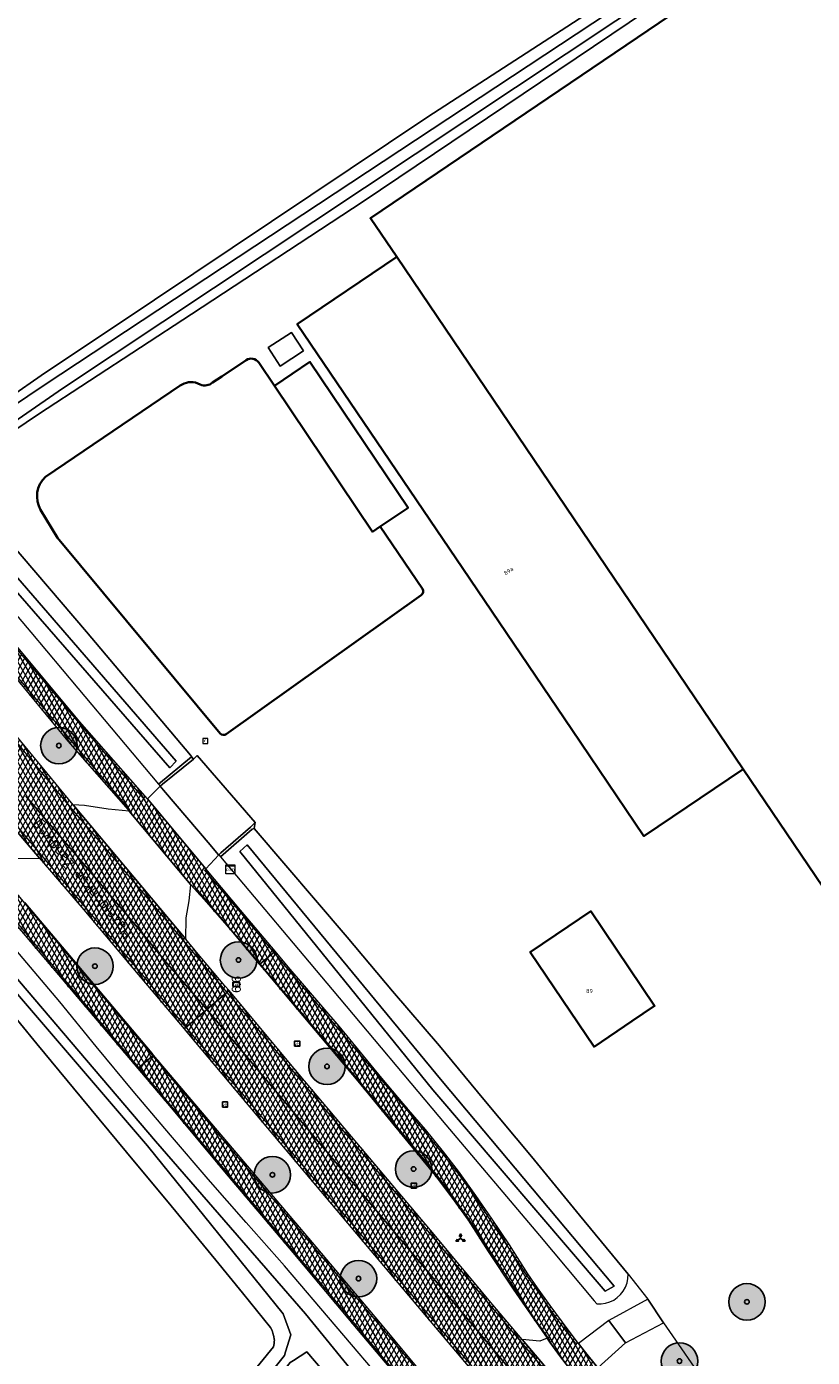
# Model space of a CAD drawing. Header units: metres. Extents: x 101608 to 104514, y 400798 to 405846.
# Tile 99 of 112: x 101781 to 101867, y 405559 to 405705. Entities that reach past the tile are written whole.
import ezdxf
from ezdxf.enums import TextEntityAlignment as Align

# ---------------------------------------------------------------- set-up
doc = ezdxf.new("R2010")
doc.units = ezdxf.units.M
for name, color, linetype, lineweight in [('B-WE-GR-BOOM-A', 63, 'Continuous', 25), ('B-WE-GR-BOOM-S', 90, 'Continuous', 25), ('B-WE-GR-BOUWLAND-GV', 80, 'Continuous', 13), ('B-WE-IE-MEUBILAIR_WEGMEUBILAIR-S', 7, 'Continuous', 25), ('B-WE-IE-MEUBILAIR_WEGMEUBILAIR_PAAL-S', 7, 'Continuous', 25), ('B-WE-IE-MEUBILAIR_WEGMEUBILAIR_VERKEERSBORD-S', 7, 'Continuous', 25), ('B-WE-KL-DATA-S', 90, 'Continuous', 25), ('B-WE-OG-BEBOUWING-GV', 7, 'Continuous', 35), ('B-WE-OG-BEBOUWING-T18', 7, 'Continuous', 18), ('B-WE-OG-BEBOUWING_BASSIN-GV', 7, 'Continuous', 35), ('B-WE-OG-BEBOUWING_LAGE TRAFO-GV', 7, 'Continuous', 18), ('B-WE-OG-TERREIN_ERF-GV', 7, 'Continuous', 18), ('B-WE-OG-TOPOGRAFIE-T18', 7, 'Continuous', 18), ('B-WE-OG-WATER-GV', 130, 'Continuous', 18), ('B-WE-OG-WATER_SLOOT-GV', 120, 'Continuous', 18), ('B-WE-RI-GWA_RIOOLPUT-S', 30, 'Continuous', 25), ('B-WE-VH-GESLOTENVERHARDING_ASFALT-A-500', 12, 'Continuous', 18), ('B-WE-VH-KANTVERHARDING-G', 60, 'Continuous', 18), ('B-WE-VH-ONVERHARD-GV', 252, 'Continuous', 18), ('B-WE-VH-VERHARDING_ASFALT-GV', 252, 'Continuous', 18), ('B-WE-VH-VERHARDING_BETONSTRAATSTEEN-GV', 252, 'Continuous', 18), ('B-WE-VW-MARKERING_PICTOGRAM-G', 7, 'Continuous', 18)]:
    doc.layers.add(name, color=color, linetype=linetype, lineweight=lineweight)
doc.layers.add('Label_Puntobject', color=255, linetype='Continuous')
doc.styles.add('NLCS-ISO', font='NLCS-ISO.ttf')
doc.styles.add('NLCS-ISO-ANNOTATIVE-T25', font='NLCS-ISO.ttf', dxfattribs={"height": 2.5})
doc.styles.add('NLCS-ISO-M250-T18', font='NLCS-ISO.ttf', dxfattribs={"height": 0.45})
pattern_1 = [(60, (0, 0), (-0.4330127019, 0.25), []), (120, (0, 0), (-0.4330127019, -0.25), [])]

# ---------------------------------------------------------------- blocks, each defined once
blk = doc.blocks.new('SIE-WEG_VERKEERSBORD_WEGWIJZER-SO')
at = {"linetype": 'ByBlock', "lineweight": -2}
h = blk.add_hatch(color=0, dxfattribs=at)
h.dxf.hatch_style = 1
h.paths.add_polyline_path([(0.5, 1), (0, 2), (-0.5, 1)])
h = blk.add_hatch(color=0, dxfattribs=at)
h.dxf.hatch_style = 1
h.paths.add_polyline_path([(-1.38, -0.22), (-2, -1.15), (-0.88, -1.09)])
h = blk.add_hatch(color=0, dxfattribs=at)
h.dxf.hatch_style = 1
h.paths.add_polyline_path([(1.38, -0.22), (2, -1.15), (0.88, -1.09)])
at = {"color": 0, "linetype": 'ByBlock', "lineweight": -2}
for points in [[(-1.13, -0.65), (0, 0)], [(0, 1), (0, 0)], [(1.13, -0.65), (0, 0)]]:
    blk.add_lwpolyline(points, dxfattribs=at)
for points in [[(0.5, 1), (0, 2), (-0.5, 1)], [(-1.38, -0.22), (-2, -1.15), (-0.88, -1.09)], [(1.38, -0.22), (2, -1.15), (0.88, -1.09)]]:
    blk.add_lwpolyline(points, close=True, dxfattribs=at)
blk = doc.blocks.new('SIE-WEG_VERKEERSBORD-SO')
at = {"color": 0, "linetype": 'ByBlock', "lineweight": -2}
blk.add_lwpolyline([(-1.125, -1.125), (1.125, -1.125), (1.125, 1.125), (-1.125, 1.125)], close=True, dxfattribs=at)
at = {"color": 0, "linetype": 'ByBlock', "lineweight": -2, "style": 'NLCS-ISO'}
blk.add_text('vb', height=1.5, dxfattribs=at).set_placement((0, 0), align=Align.MIDDLE_CENTER)
blk = doc.blocks.new('SKL-DATA_TELECOMKAST-SO')
at = {"color": 0, "linetype": 'ByBlock', "lineweight": 18}
for points in [[(-2, 2), (2, 2), (2, 1.68), (-2, 1.68)], [(-2, 1.52), (2, 1.52), (2, -2), (-2, -2)]]:
    blk.add_lwpolyline(points, close=True, dxfattribs=at)
at = {"color": 0, "linetype": 'ByBlock', "lineweight": 18, "style": 'NLCS-ISO'}
blk.add_text('com', height=1.5, dxfattribs=at).set_placement((0, 0), align=Align.MIDDLE_CENTER)
blk = doc.blocks.new('SIE-WEG_PAAL_HECTOMETERPAAL-SO')
at = {"color": 0, "linetype": 'ByBlock', "lineweight": -2}
blk.add_lwpolyline([(-1.44375, -0.94375), (1.44375, -0.94375), (1.44375, 0.94375), (-1.44375, 0.94375)], close=True, dxfattribs=at)
at = {"color": 0, "linetype": 'ByBlock', "lineweight": -2, "style": 'NLCS-ISO'}
blk.add_text('hm', height=1.5, dxfattribs=at).set_placement((0, 0), align=Align.MIDDLE_CENTER)
at = {"style": 'NLCS-ISO'}
blk.add_attdef('WAARDE', (2.13125, -1.69375), '', height=1.5, dxfattribs=at)
blk = doc.blocks.new('SRI-PUT_INSPECTIEPUT_RIOOLPUT-SO')
at = {"color": 0, "linetype": 'ByBlock', "lineweight": 18}
blk.add_lwpolyline([(-1.12, -1.12), (1.12, -1.12), (1.12, 1.12), (-1.12, 1.12)], close=True, dxfattribs=at)
at = {"color": 0, "linetype": 'ByBlock', "lineweight": 18, "style": 'NLCS-ISO'}
blk.add_text('r', height=1.5, dxfattribs=at).set_placement((0, 0.28), align=Align.MIDDLE_CENTER)
blk = doc.blocks.new('SGR-BOOM_01-SO')
at = {"layer": 'B-WE-GR-BOOM-A'}
h = blk.add_hatch(color=256, dxfattribs=at)
h.dxf.hatch_style = 1
edge = h.paths.add_edge_path()
edge.add_arc((0, 0), 2, 0, 360)
at = {"color": 0, "linetype": 'ByBlock', "lineweight": -2}
for radius in [2, 0.25]:
    blk.add_circle((0, 0), radius, dxfattribs=at)

msp = doc.modelspace()

# ---------------------------------------------------------------- hatches: boundary and pattern name
at = {"layer": 'B-WE-VH-GESLOTENVERHARDING_ASFALT-A-500'}
h = msp.add_hatch(dxfattribs=at)
h.set_pattern_fill('AVH-ASFALT-SOD', color=256, scale=0.5, pattern_type=2)
h.set_pattern_definition(pattern_1)
h.paths.add_polyline_path([(101751.097, 405675.567), (101750.934, 405675.989), (101750.704, 405676.316), (101750.398, 405677.025), (101748.242, 405684.84), (101747.01, 405689.447), (101746.805, 405689.391), (101743.806, 405688.567), (101743.371, 405688.447), (101743.45, 405688.109), (101744.905, 405682.154), (101746.385, 405676.824), (101747.694, 405672.982), (101748.93, 405669.555), (101750.238, 405666.301), (101751.725, 405662.899), (101753.362, 405659.399), (101754.928, 405656.468), (101757.045, 405652.483), (101757.097, 405652.095), (101757.005, 405651.756), (101756.804, 405651.482), (101756.577, 405651.293), (101756.632, 405651.214), (101761.53, 405644.206), (101764.507, 405640.147), (101767.553, 405636.184), (101771.186, 405631.696), (101776.791, 405624.952), (101780.831, 405620.227), (101786.149, 405613.988), (101792.839, 405606.092), (101796.163, 405602.109), (101800.67, 405596.834), (101802.861, 405598.707), (101803.111, 405598.92), (101802.669, 405599.448), (101799.56, 405603.129), (101798.393, 405604.578), (101786.034, 405619.284), (101777.302, 405629.817), (101773.482, 405634.761), (101770.368, 405639.238), (101767.767, 405643.218), (101765.071, 405647.255), (101761.873, 405651.991), (101760.679, 405653.634), (101757.296, 405660.059), (101754.877, 405666.088), (101752.348, 405672.303)])
h = msp.add_hatch(dxfattribs=at)
h.set_pattern_fill('AVH-ASFALT-SOD', color=256, scale=0.5, pattern_type=2)
h.set_pattern_definition(pattern_1)
h.paths.add_polyline_path([(101756.577, 405651.293), (101756.453, 405651.19), (101756.134, 405651.082), (101755.663, 405651.191), (101755.324, 405651.358), (101752.965, 405655.304), (101751.289, 405658.282), (101749.098, 405662.484), (101747.412, 405665.924), (101745.92, 405669.196), (101744.63, 405672.313), (101743.355, 405675.665), (101742.347, 405678.364), (101741.203, 405681.907), (101740.215, 405685.124), (101739.597, 405687.435), (101739.34, 405687.364), (101735.546, 405686.326), (101735.256, 405686.246), (101736.021, 405683.822), (101737.897, 405678.182), (101739.865, 405673.102), (101741.761, 405668.69), (101743.707, 405664.732), (101745.208, 405661.756), (101746.585, 405659.291), (101747.913, 405656.956), (101750.291, 405652.814), (101752.974, 405648.456), (101755.295, 405645.186), (101758.035, 405641.695), (101760.64, 405638.45), (101763.626, 405635.148), (101768.806, 405629.406), (101773.966, 405623.286), (101782.309, 405613.435), (101787.178, 405607.791), (101792.574, 405601.363), (101798.193, 405594.717), (101798.392, 405594.888), (101800.67, 405596.834), (101796.163, 405602.109), (101792.839, 405606.092), (101786.149, 405613.988), (101780.831, 405620.227), (101776.791, 405624.952), (101771.186, 405631.696), (101767.553, 405636.184), (101764.507, 405640.147), (101761.53, 405644.206), (101756.632, 405651.214)])
h = msp.add_hatch(dxfattribs=at)
h.set_pattern_fill('AVH-ASFALT-SOD', color=256, scale=0.5, pattern_type=2)
h.set_pattern_definition(pattern_1)
h.paths.add_polyline_path([(101759.663, 405665.02), (101758.562, 405667.606), (101757.376, 405671.138), (101756.299, 405674.802), (101755.779, 405677.42), (101755.286, 405681.532), (101752.748, 405681.227), (101753.047, 405677.997), (101753.672, 405675.03), (101754.579, 405671.336), (101755.635, 405668.139), (101756.99, 405664.572), (101758.255, 405662.15), (101758.437, 405661.857), (101761.292, 405656.737), (101763.08, 405654.045), (101764.986, 405651.335), (101768.525, 405646.612), (101770.043, 405644.763), (101773.192, 405640.866), (101778.812, 405634.307), (101785.452, 405626.274), (101792.066, 405618.735), (101792.176, 405618.602), (101798.925, 405610.511), (101800.398, 405608.903), (101803.11, 405605.75), (101806.455, 405601.778), (101808.171, 405603.244), (101804.385, 405607.726), (101800.585, 405612.259), (101794.159, 405619.963), (101786.696, 405628.43), (101779.45, 405637.167), (101771.891, 405646.173), (101769.019, 405649.908), (101764.329, 405656.865), (101762.169, 405660.172), (101760.162, 405663.848)])
h = msp.add_hatch(dxfattribs=at)
h.set_pattern_fill('AVH-ASFALT-SOD', color=256, scale=0.5, pattern_type=2)
h.set_pattern_definition(pattern_1)
h.paths.add_polyline_path([(101740.139, 405658.375), (101739.154, 405659.827), (101737.098, 405662.951), (101734.805, 405666.374), (101732.389, 405669.794), (101731.76, 405670.574), (101731.599, 405670.455), (101730.177, 405669.398), (101729.934, 405669.232), (101733.102, 405664.567), (101737.93, 405657.395), (101743.255, 405650.046), (101745.727, 405646.806), (101749.624, 405641.914), (101759.579, 405630.168), (101771.226, 405616.281), (101774.639, 405612.121), (101793.11, 405590.373), (101794.845, 405591.856), (101794.681, 405592.05), (101786.051, 405602.276), (101780.841, 405608.465), (101776.772, 405613.413), (101772.855, 405618.078), (101769.111, 405622.413), (101765.052, 405627.35), (101760.71, 405632.463), (101757.415, 405636.356), (101752.3, 405642.38), (101750.324, 405644.847), (101748.069, 405647.712), (101746.565, 405649.607), (101744.975, 405651.688), (101743.584, 405653.583), (101742.155, 405655.529), (101741.008, 405657.094)])
h = msp.add_hatch(dxfattribs=at)
h.set_pattern_fill('AVH-ASFALT-SOD', color=256, scale=0.5, pattern_type=2)
h.set_pattern_definition(pattern_1)
h.paths.add_polyline_path([(101808.171, 405603.244), (101806.455, 405601.778), (101806.95, 405601.191), (101811.977, 405595.252), (101817.251, 405588.971), (101820.549, 405584.941), (101825.711, 405578.649), (101827.529, 405576.266), (101829.329, 405573.734), (101831.53, 405570.318), (101834.292, 405566.183), (101836.83, 405562.472), (101838.006, 405560.801), (101838.313, 405560.363), (101839.448, 405558.751), (101841.829, 405555.672), (101844.977, 405551.819), (101849.957, 405545.871), (101851.452, 405544.095), (101857.082, 405537.319), (101860.807, 405532.831), (101868.285, 405523.819), (101868.616, 405523.416), (101870.403, 405524.876), (101864.726, 405531.667), (101856.921, 405541.117), (101851.638, 405547.607), (101851.602, 405548.04), (101849.733, 405550.209), (101845.9, 405554.657), (101843.553, 405557.566), (101842.052, 405559.428), (101841.442, 405560.231), (101840.314, 405561.715), (101838.317, 405564.383), (101836.961, 405566.322), (101835.898, 405567.871), (101833.871, 405571.051), (101831.973, 405573.853), (101830.197, 405576.449), (101828.27, 405579.106), (101826.622, 405581.246), (101824.657, 405583.684), (101822.814, 405585.855), (101819.871, 405589.312), (101815.174, 405595.036), (101809.612, 405601.539)])
h = msp.add_hatch(dxfattribs=at)
h.set_pattern_fill('AVH-ASFALT-SOD', color=256, scale=0.5, pattern_type=2)
h.set_pattern_definition(pattern_1)
h.paths.add_polyline_path([(101835.271, 405560.659), (101832.049, 405564.467), (101825.2, 405572.658), (101819.512, 405579.401), (101810.418, 405590.202), (101803.111, 405598.92), (101802.861, 405598.707), (101800.67, 405596.834), (101802.307, 405594.92), (101809.964, 405585.853), (101817.921, 405576.383), (101825.526, 405567.365), (101832.702, 405558.838), (101840.801, 405549.196), (101848.346, 405540.127), (101855.983, 405530.929), (101863.478, 405521.826), (101864.756, 405520.262), (101867.066, 405522.149), (101867.223, 405522.278), (101865.161, 405524.789), (101859.541, 405531.558), (101853.644, 405538.672), (101851.025, 405541.835), (101847.612, 405545.959), (101840.545, 405554.425)])
h = msp.add_hatch(dxfattribs=at)
h.set_pattern_fill('AVH-ASFALT-SOD', color=256, scale=0.5, pattern_type=2)
h.set_pattern_definition(pattern_1)
h.paths.add_polyline_path([(101800.67, 405596.834), (101798.392, 405594.888), (101798.193, 405594.717), (101798.485, 405594.372), (101806.162, 405585.22), (101815.533, 405574.099), (101824.78, 405563.146), (101832.712, 405553.755), (101839.142, 405546.065), (101841.823, 405542.827), (101842.627, 405541.857), (101845.146, 405538.814), (101853.852, 405528.342), (101860.105, 405520.836), (101862.219, 405518.19), (101862.423, 405518.357), (101864.756, 405520.262), (101863.478, 405521.826), (101855.983, 405530.929), (101848.346, 405540.127), (101840.801, 405549.196), (101832.702, 405558.838), (101825.526, 405567.365), (101817.921, 405576.383), (101809.964, 405585.853), (101802.307, 405594.92)])
h = msp.add_hatch(dxfattribs=at)
h.set_pattern_fill('AVH-ASFALT-SOD', color=256, scale=0.5, pattern_type=2)
h.set_pattern_definition(pattern_1)
h.paths.add_polyline_path([(101794.845, 405591.856), (101793.11, 405590.373), (101797.172, 405585.584), (101802.625, 405579.043), (101810.124, 405570.196), (101817.271, 405561.664), (101824.009, 405553.695), (101830.954, 405545.428), (101837.604, 405537.522), (101844.135, 405529.651), (101851.279, 405521.025), (101857.07, 405513.984), (101858.829, 405515.42), (101850.626, 405525.431), (101841.853, 405535.959), (101839.712, 405538.527), (101837.877, 405540.729), (101835.905, 405543.094), (101830.374, 405549.687), (101822.929, 405558.588), (101819.707, 405562.448), (101812.658, 405570.821), (101804.734, 405580.175)])

# ---------------------------------------------------------------- linework, layer by layer
at = {"layer": 'B-WE-GR-BOUWLAND-GV', "flags": 128}
msp.add_lwpolyline([(101771.2, 405711.623), (101768.183, 405701.16), (101765.443, 405692.059), (101762.871, 405682.311), (101761.907, 405678.344), (101765.577, 405668.708), (101766.409, 405668.318), (101766.755, 405667.838), (101768.575, 405663.599), (101769.738, 405660.477), (101770.431, 405658.891), (101770.64, 405658.582), (101770.837, 405658.498), (101770.983, 405658.525), (101771.194, 405658.665), (101775.97, 405661.845), (101782.512, 405666.361), (101794.955, 405674.666), (101824.923, 405694.734), (101851.671, 405712.092)], dxfattribs=at)
at = {"layer": 'B-WE-OG-BEBOUWING-GV', "flags": 128}
msp.add_lwpolyline([(101888.061, 405730.637), (101818.628, 405683.627), (101821.502, 405679.383), (101859.484, 405623.219)], dxfattribs=at)
for points in [[(101821.502, 405679.383), (101810.6, 405671.999), (101828.748, 405645.202), (101840.699, 405627.554), (101848.618, 405615.861), (101859.484, 405623.219)], [(101819.705, 405649.811), (101822.758, 405651.868), (101811.98, 405667.87), (101808.088, 405665.248), (101818.866, 405649.246)], [(101840.294, 405605.933), (101836.15, 405603.135), (101843.149, 405592.767), (101847.293, 405595.565), (101849.781, 405597.245), (101842.782, 405607.613)]]:
    msp.add_lwpolyline(points, close=True, dxfattribs=at)
at = {"layer": 'B-WE-OG-BEBOUWING-GV'}
msp.add_lwpolyline([(101859.484, 405623.219), (101882.5, 405589.234), (101886.639, 405592.038), (101959.631, 405641.487)], dxfattribs=at)
at = {"layer": 'B-WE-OG-BEBOUWING_BASSIN-GV', "flags": 128}
for points in [[(101804.985, 405668.065), (101802.329, 405666.276), (101801.31, 405665.59)], [(101824.316, 405642.968), (101819.705, 405649.811), (101818.866, 405649.246), (101808.088, 405665.248), (101806.373, 405667.794)], [(101797.75, 405665.268), (101782.974, 405655.269)], [(101799.954, 405665.381), (101799.683, 405665.513)], [(101782.453, 405651.634), (101784.29, 405648.56), (101802.138, 405627.129)], [(101802.811, 405627.043), (101824.191, 405642.282)]]:
    msp.add_lwpolyline(points, dxfattribs=at)
at = {"layer": 'B-WE-OG-BEBOUWING_BASSIN-GV'}
for points in [[(101806.373, 405667.794, 0.4142291), (101804.985, 405668.065)], [(101799.683, 405665.513, 0.2498566), (101797.75, 405665.268)], [(101801.31, 405665.59, -0.276571), (101799.954, 405665.381)], [(101782.974, 405655.269, 0.3469152), (101782.453, 405651.634)], [(101824.191, 405642.282, 0.4064905), (101824.316, 405642.968)], [(101802.138, 405627.129, 0.3921364), (101802.811, 405627.043)]]:
    msp.add_lwpolyline(points, format="xyb", dxfattribs=at)
at = {"layer": 'B-WE-OG-BEBOUWING_LAGE TRAFO-GV', "flags": 128}
msp.add_lwpolyline([(101811.263, 405669.066), (101809.95, 405671.08), (101807.417, 405669.429), (101808.73, 405667.415)], close=True, dxfattribs=at)
at = {"layer": 'B-WE-OG-TERREIN_ERF-GV'}
for points in [[(101886.639, 405592.038), (101882.5, 405589.234), (101859.484, 405623.219), (101848.618, 405615.861), (101840.699, 405627.554), (101828.748, 405645.202), (101810.6, 405671.999), (101821.502, 405679.383), (101818.628, 405683.627), (101888.061, 405730.637)], [(101801.653, 405569.351), (101796.78, 405575.305), (101791.858, 405581.219), (101786.937, 405587.15), (101782.035, 405593.098), (101776.608, 405599.656), (101771.326, 405605.895), (101770.57, 405606.76), (101769.492, 405607.368), (101766.844, 405610.655), (101765.961, 405612.206), (101765.794, 405612.007), (101763.7, 405609.501), (101757.064, 405601.599), (101743.022, 405583.596), (101726.331, 405562.362), (101723.761, 405559.095)]]:
    msp.add_lwpolyline(points, dxfattribs=at)
at = {"layer": 'B-WE-OG-TERREIN_ERF-GV', "flags": 128}
for points in [[(101860.626, 405714.291), (101817.835, 405685.467), (101799.015, 405673.083), (101782.224, 405662.117), (101773.968, 405656.592)], [(101801.31, 405665.59), (101802.329, 405666.276), (101804.985, 405668.065)], [(101806.373, 405667.794), (101808.088, 405665.248), (101811.98, 405667.87), (101822.758, 405651.868)], [(101782.974, 405655.269), (101797.75, 405665.268)], [(101799.683, 405665.513), (101799.954, 405665.381)], [(101802.138, 405627.129), (101784.29, 405648.56), (101782.453, 405651.634)], [(101822.758, 405651.868), (101819.705, 405649.811), (101824.316, 405642.968)], [(101777.606, 405649.763), (101787.473, 405638.271), (101798.905, 405624.744), (101798.984, 405624.597), (101799.01, 405624.548), (101799.2, 405624.316), (101799.601, 405624.694), (101805.962, 405617.368), (101805.877, 405616.699), (101816.082, 405604.785), (101821.039, 405598.844), (101826.183, 405592.847), (101831.065, 405586.961), (101836.275, 405580.731), (101841.567, 405574.296), (101846.886, 405567.827), (101849.039, 405565.099), (101850.747, 405562.5), (101855.753, 405555.258)], [(101824.191, 405642.282), (101802.811, 405627.043)], [(101764.107, 405505.643), (101771.178, 405513.309), (101785.625, 405532.125), (101790.625, 405538.436), (101795.659, 405544.721), (101801.804, 405552.299), (101807.998, 405559.838), (101808.071, 405560.215), (101808.078, 405560.436), (101808.083, 405560.598), (101808.071, 405560.698), (101808.036, 405560.979), (101807.929, 405561.347), (101807.827, 405561.656), (101807.655, 405561.973), (101804.591, 405565.771), (101801.653, 405569.351)]]:
    msp.add_lwpolyline(points, dxfattribs=at)
for points in [[(101811.263, 405669.066), (101808.73, 405667.415), (101807.417, 405669.429), (101809.95, 405671.08)], [(101849.781, 405597.245), (101847.293, 405595.565), (101843.149, 405592.767), (101836.15, 405603.135), (101840.294, 405605.933), (101842.782, 405607.613)]]:
    msp.add_lwpolyline(points, close=True, dxfattribs=at)
at = {"layer": 'B-WE-OG-TERREIN_ERF-GV'}
for points in [[(101804.985, 405668.065, -0.4142291), (101806.373, 405667.794)], [(101797.75, 405665.268, -0.2498566), (101799.683, 405665.513)], [(101799.954, 405665.381, 0.276571), (101801.31, 405665.59)], [(101782.453, 405651.634, -0.3469152), (101782.974, 405655.269)], [(101824.316, 405642.968, -0.4064905), (101824.191, 405642.282)], [(101802.811, 405627.043, -0.3921364), (101802.138, 405627.129)]]:
    msp.add_lwpolyline(points, format="xyb", dxfattribs=at)
at = {"layer": 'B-WE-OG-WATER-GV', "flags": 128}
for points in [[(101885.842, 405733.401), (101883.612, 405731.839), (101782.939, 405665.393), (101771.724, 405657.858), (101771.438, 405657.686), (101772.542, 405656.448)], [(101772.542, 405656.448), (101772.617, 405656.499), (101784.863, 405664.931), (101884.21, 405731.019), (101886.498, 405732.585)], [(101766.058, 405503.06), (101809.823, 405558.119), (101810.198, 405558.361), (101811.661, 405559.309), (101826.451, 405541.937), (101853.696, 405509.711), (101854.855, 405510.822), (101828.005, 405543.265), (101811.496, 405563.483), (101795.065, 405582.4), (101773.388, 405607.805), (101772.651, 405606.984), (101794.167, 405581.895), (101809.049, 405563.462), (101809.878, 405561.158), (101809.324, 405559.321), (101809.192, 405558.886), (101765.216, 405504.175)]]:
    msp.add_lwpolyline(points, dxfattribs=at)
for points in [[(101772.542, 405656.448), (101771.438, 405657.686), (101770.878, 405657.349), (101770.293, 405657.35), (101769.791, 405657.731), (101769.636, 405657.849), (101766.072, 405666.317), (101765.832, 405666.696), (101765.168, 405666.871), (101764.355, 405666.728), (101763.754, 405666.081), (101763.489, 405665.711), (101767.193, 405658.256), (101767.94, 405656.499), (101768.148, 405656.011), (101775.032, 405648.12), (101796.623, 405623.331), (101797.333, 405624.073), (101775.942, 405648.768), (101771.602, 405654.954), (101771.519, 405655.476), (101771.928, 405656.025)], [(101826.483, 405589), (101805.112, 405614.906), (101804.314, 405614.168), (101825.452, 405588.022), (101844.363, 405565.948), (101845.359, 405566.513)]]:
    msp.add_lwpolyline(points, close=True, dxfattribs=at)
at = {"layer": 'B-WE-OG-WATER_SLOOT-GV', "flags": 128}
for points in [[(101885.153, 405734.26), (101883.524, 405733.13), (101851.671, 405712.092), (101824.923, 405694.734), (101794.955, 405674.666), (101782.512, 405666.361), (101775.97, 405661.845), (101771.194, 405658.665), (101770.983, 405658.525), (101770.837, 405658.498), (101770.64, 405658.582), (101771.438, 405657.686), (101771.724, 405657.858), (101782.939, 405665.393), (101883.612, 405731.839), (101885.842, 405733.401)], [(101886.498, 405732.585), (101884.21, 405731.019), (101784.863, 405664.931), (101772.617, 405656.499), (101772.542, 405656.448), (101773.01, 405655.923), (101773.049, 405655.977), (101773.968, 405656.592), (101782.224, 405662.117), (101799.015, 405673.083), (101817.835, 405685.467), (101860.626, 405714.291), (101885.074, 405730.673), (101886.99, 405731.972)], [(101776.186, 405644.34), (101781.368, 405638.216), (101786.525, 405632.07), (101795.367, 405621.556), (101799.01, 405624.548), (101798.984, 405624.597), (101798.905, 405624.744), (101787.473, 405638.271), (101777.606, 405649.763)], [(101775.942, 405648.768), (101797.333, 405624.073), (101796.623, 405623.331), (101775.032, 405648.12)], [(101765.216, 405504.175), (101809.192, 405558.886), (101809.324, 405559.321), (101809.878, 405561.158), (101809.049, 405563.462), (101794.167, 405581.895), (101772.651, 405606.984), (101773.388, 405607.805), (101795.065, 405582.4), (101811.496, 405563.483), (101828.005, 405543.265), (101854.855, 405510.822), (101853.696, 405509.711), (101826.451, 405541.937), (101811.661, 405559.309), (101810.198, 405558.361), (101809.823, 405558.119), (101766.058, 405503.06)]]:
    msp.add_lwpolyline(points, dxfattribs=at)
for points in [[(101805.877, 405616.699), (101805.65, 405616.61), (101802.178, 405613.584), (101814.442, 405599.039), (101826.905, 405584.191), (101837.147, 405572.074), (101843.171, 405564.904), (101843.436, 405564.588), (101843.919, 405564.579), (101844.398, 405564.644), (101844.861, 405564.781), (101845.298, 405564.987), (101845.698, 405565.258), (101846.052, 405565.587), (101846.355, 405565.972), (101846.595, 405566.399), (101846.766, 405566.858), (101846.864, 405567.338), (101846.886, 405567.827), (101841.567, 405574.296), (101836.275, 405580.731), (101831.065, 405586.961), (101826.183, 405592.847), (101821.039, 405598.844), (101816.082, 405604.785)], [(101826.483, 405589), (101845.359, 405566.513), (101844.363, 405565.948), (101825.452, 405588.022), (101804.314, 405614.168), (101805.112, 405614.906)]]:
    msp.add_lwpolyline(points, close=True, dxfattribs=at)
at = {"layer": 'B-WE-OG-WATER_SLOOT-GV'}
for points in [[(101820.522, 405555.417), (101809.196, 405568.727), (101804.99, 405573.475), (101800.82, 405578.255), (101796.689, 405583.069), (101792.603, 405587.907), (101788.554, 405592.776), (101784.544, 405597.678), (101775.077, 405608.82)], [(101776.608, 405599.656), (101782.035, 405593.098), (101786.937, 405587.15), (101791.858, 405581.219), (101796.78, 405575.305), (101801.653, 405569.351), (101804.591, 405565.771), (101807.655, 405561.973), (101807.827, 405561.656), (101807.929, 405561.347), (101808.036, 405560.979), (101808.071, 405560.698), (101808.083, 405560.598), (101808.078, 405560.436), (101808.071, 405560.215), (101807.998, 405559.838), (101801.804, 405552.299)]]:
    msp.add_lwpolyline(points, dxfattribs=at)
at = {"layer": 'B-WE-VH-KANTVERHARDING-G', "flags": 128}
for points in [[(101778.812, 405634.307), (101785.452, 405626.274), (101792.066, 405618.735), (101792.176, 405618.602), (101798.925, 405610.511), (101800.398, 405608.903), (101803.11, 405605.75), (101806.455, 405601.778), (101808.171, 405603.244), (101804.385, 405607.726), (101800.585, 405612.259), (101794.159, 405619.963), (101786.696, 405628.43), (101779.45, 405637.167)], [(101780.831, 405620.227), (101786.149, 405613.988), (101792.839, 405606.092), (101796.163, 405602.109), (101800.67, 405596.834), (101802.861, 405598.707), (101803.111, 405598.92), (101802.669, 405599.448), (101799.56, 405603.129), (101798.393, 405604.578), (101786.034, 405619.284), (101777.302, 405629.817)], [(101773.966, 405623.286), (101782.309, 405613.435), (101787.178, 405607.791), (101792.574, 405601.363), (101798.193, 405594.717), (101798.392, 405594.888), (101800.67, 405596.834), (101796.163, 405602.109), (101792.839, 405606.092), (101786.149, 405613.988), (101780.831, 405620.227)], [(101774.639, 405612.121), (101793.11, 405590.373), (101794.845, 405591.856), (101794.681, 405592.05), (101786.051, 405602.276), (101780.841, 405608.465)], [(101843.553, 405557.566), (101842.052, 405559.428), (101841.442, 405560.231), (101840.314, 405561.715), (101838.317, 405564.383), (101836.961, 405566.322), (101835.898, 405567.871), (101833.871, 405571.051), (101831.973, 405573.853), (101830.197, 405576.449), (101828.27, 405579.106), (101826.622, 405581.246), (101824.657, 405583.684), (101822.814, 405585.855), (101819.871, 405589.312), (101815.174, 405595.036), (101809.612, 405601.539), (101808.171, 405603.244), (101806.455, 405601.778), (101806.95, 405601.191), (101811.977, 405595.252), (101817.251, 405588.971), (101820.549, 405584.941), (101825.711, 405578.649), (101827.529, 405576.266), (101829.329, 405573.734), (101831.53, 405570.318), (101834.292, 405566.183), (101836.83, 405562.472), (101838.006, 405560.801), (101838.313, 405560.363), (101839.448, 405558.751), (101841.829, 405555.672)], [(101840.545, 405554.425), (101835.271, 405560.659), (101832.049, 405564.467), (101825.2, 405572.658), (101819.512, 405579.401), (101810.418, 405590.202), (101803.111, 405598.92), (101802.861, 405598.707), (101800.67, 405596.834), (101802.307, 405594.92), (101809.964, 405585.853), (101817.921, 405576.383), (101825.526, 405567.365), (101832.702, 405558.838), (101840.801, 405549.196)], [(101840.801, 405549.196), (101832.702, 405558.838), (101825.526, 405567.365), (101817.921, 405576.383), (101809.964, 405585.853), (101802.307, 405594.92), (101800.67, 405596.834), (101798.392, 405594.888), (101798.193, 405594.717), (101798.485, 405594.372), (101806.162, 405585.22), (101815.533, 405574.099), (101824.78, 405563.146), (101832.712, 405553.755)]]:
    msp.add_lwpolyline(points, dxfattribs=at)
msp.add_lwpolyline([(101794.845, 405591.856), (101793.11, 405590.373), (101797.172, 405585.584), (101802.625, 405579.043), (101810.124, 405570.196), (101817.271, 405561.664), (101824.009, 405553.695), (101830.954, 405545.428), (101837.604, 405537.522), (101844.135, 405529.651), (101851.279, 405521.025), (101857.07, 405513.984), (101858.829, 405515.42), (101850.626, 405525.431), (101841.853, 405535.959), (101839.712, 405538.527), (101837.877, 405540.729), (101835.905, 405543.094), (101830.374, 405549.687), (101822.929, 405558.588), (101819.707, 405562.448), (101812.658, 405570.821), (101804.734, 405580.175)], close=True, dxfattribs=at)
at = {"layer": 'B-WE-VH-ONVERHARD-GV', "flags": 128}
msp.add_lwpolyline([(101850.747, 405562.5), (101849.039, 405565.099), (101844.753, 405562.751), (101846.591, 405560.281)], close=True, dxfattribs=at)
at = {"layer": 'B-WE-VH-VERHARDING_ASFALT-GV', "flags": 128}
for points in [[(101778.812, 405634.307), (101785.452, 405626.274), (101792.066, 405618.735), (101792.176, 405618.602), (101798.925, 405610.511), (101800.398, 405608.903), (101803.11, 405605.75), (101806.455, 405601.778), (101808.171, 405603.244), (101804.385, 405607.726), (101800.585, 405612.259), (101794.159, 405619.963), (101786.696, 405628.43), (101779.45, 405637.167)], [(101780.831, 405620.227), (101786.149, 405613.988), (101792.839, 405606.092), (101796.163, 405602.109), (101800.67, 405596.834), (101802.861, 405598.707), (101803.111, 405598.92), (101802.669, 405599.448), (101799.56, 405603.129), (101798.393, 405604.578), (101786.034, 405619.284), (101777.302, 405629.817)], [(101773.966, 405623.286), (101782.309, 405613.435), (101787.178, 405607.791), (101792.574, 405601.363), (101798.193, 405594.717), (101798.392, 405594.888), (101800.67, 405596.834), (101796.163, 405602.109), (101792.839, 405606.092), (101786.149, 405613.988), (101780.831, 405620.227)], [(101774.639, 405612.121), (101793.11, 405590.373), (101794.845, 405591.856), (101794.681, 405592.05), (101786.051, 405602.276), (101780.841, 405608.465)], [(101843.553, 405557.566), (101842.052, 405559.428), (101841.442, 405560.231), (101840.314, 405561.715), (101838.317, 405564.383), (101836.961, 405566.322), (101835.898, 405567.871), (101833.871, 405571.051), (101831.973, 405573.853), (101830.197, 405576.449), (101828.27, 405579.106), (101826.622, 405581.246), (101824.657, 405583.684), (101822.814, 405585.855), (101819.871, 405589.312), (101815.174, 405595.036), (101809.612, 405601.539), (101808.171, 405603.244), (101806.455, 405601.778), (101806.95, 405601.191), (101811.977, 405595.252), (101817.251, 405588.971), (101820.549, 405584.941), (101825.711, 405578.649), (101827.529, 405576.266), (101829.329, 405573.734), (101831.53, 405570.318), (101834.292, 405566.183), (101836.83, 405562.472), (101838.006, 405560.801), (101838.313, 405560.363), (101839.448, 405558.751), (101841.829, 405555.672)], [(101840.545, 405554.425), (101835.271, 405560.659), (101832.049, 405564.467), (101825.2, 405572.658), (101819.512, 405579.401), (101810.418, 405590.202), (101803.111, 405598.92), (101802.861, 405598.707), (101800.67, 405596.834), (101802.307, 405594.92), (101809.964, 405585.853), (101817.921, 405576.383), (101825.526, 405567.365), (101832.702, 405558.838), (101840.801, 405549.196)], [(101840.801, 405549.196), (101832.702, 405558.838), (101825.526, 405567.365), (101817.921, 405576.383), (101809.964, 405585.853), (101802.307, 405594.92), (101800.67, 405596.834), (101798.392, 405594.888), (101798.193, 405594.717), (101798.485, 405594.372), (101806.162, 405585.22), (101815.533, 405574.099), (101824.78, 405563.146), (101832.712, 405553.755)]]:
    msp.add_lwpolyline(points, dxfattribs=at)
msp.add_lwpolyline([(101794.845, 405591.856), (101793.11, 405590.373), (101797.172, 405585.584), (101802.625, 405579.043), (101810.124, 405570.196), (101817.271, 405561.664), (101824.009, 405553.695), (101830.954, 405545.428), (101837.604, 405537.522), (101844.135, 405529.651), (101851.279, 405521.025), (101857.07, 405513.984), (101858.829, 405515.42), (101850.626, 405525.431), (101841.853, 405535.959), (101839.712, 405538.527), (101837.877, 405540.729), (101835.905, 405543.094), (101830.374, 405549.687), (101822.929, 405558.588), (101819.707, 405562.448), (101812.658, 405570.821), (101804.734, 405580.175)], close=True, dxfattribs=at)
at = {"layer": 'B-WE-VH-VERHARDING_BETONSTRAATSTEEN-GV', "flags": 128}
for points in [[(101799.2, 405624.316), (101799.01, 405624.548), (101795.367, 405621.556), (101795.557, 405621.324), (101795.833, 405621.551)], [(101799.601, 405624.694), (101799.2, 405624.316), (101795.833, 405621.551), (101795.557, 405621.324), (101795.909, 405620.913), (101801.045, 405614.905), (101801.939, 405613.859), (101801.981, 405613.81), (101802.223, 405614.021), (101805.453, 405616.836), (101805.962, 405617.368)], [(101773.966, 405623.286), (101773.441, 405621.063), (101772.855, 405618.078), (101776.772, 405613.413), (101779.67, 405613.409), (101782.309, 405613.435)], [(101795.557, 405621.324), (101794.159, 405619.963), (101800.585, 405612.259), (101801.981, 405613.81), (101801.939, 405613.859), (101801.045, 405614.905), (101795.909, 405620.913)], [(101792.176, 405618.602), (101789.857, 405618.814), (101787.25, 405619.212), (101786.034, 405619.284), (101798.393, 405604.578), (101798.401, 405606.904), (101798.748, 405608.752), (101798.925, 405610.511)], [(101805.65, 405616.61), (101805.877, 405616.699), (101805.962, 405617.368), (101805.453, 405616.836), (101802.223, 405614.021), (101801.981, 405613.81), (101802.178, 405613.584)], [(101846.591, 405560.281), (101844.753, 405562.751), (101841.442, 405560.231), (101842.052, 405559.428), (101843.553, 405557.566)], [(101838.006, 405560.801), (101837.216, 405560.47), (101835.271, 405560.659), (101840.545, 405554.425), (101847.612, 405545.959), (101851.025, 405541.835), (101851.452, 405544.095), (101849.957, 405545.871), (101844.977, 405551.819), (101841.829, 405555.672), (101839.448, 405558.751), (101838.313, 405560.363)]]:
    msp.add_lwpolyline(points, close=True, dxfattribs=at)
at = {"layer": 'B-WE-VW-MARKERING_PICTOGRAM-G', "flags": 128}
for points in [[(101762.259, 405719.805), (101757.481, 405702.935), (101753.623, 405689.082), (101752.888, 405685.493), (101752.812, 405682.051), (101752.908, 405681.011), (101753.21, 405677.872), (101753.797, 405674.847), (101754.721, 405671.262), (101755.733, 405668.145), (101757.143, 405664.605), (101758.634, 405661.735), (101761.479, 405656.84), (101763.305, 405654.077), (101765.294, 405651.275), (101768.749, 405646.668), (101770.464, 405644.518), (101773.413, 405640.964), (101779.043, 405634.305), (101786.763, 405625.159), (101792.039, 405618.924)], [(101793.908, 405619.8), (101786.627, 405628.332), (101779.295, 405637.047), (101771.846, 405646.013), (101768.876, 405649.848), (101764.082, 405656.697), (101761.861, 405660.156), (101759.922, 405663.772), (101759.463, 405664.846)], [(101756.861, 405659.994), (101760.363, 405653.401), (101763.938, 405647.612), (101766.88, 405643.255), (101770.553, 405638.071), (101775.245, 405631.848), (101780.588, 405625.21), (101785.85, 405618.868), (101790.316, 405613.579), (101796.285, 405606.522), (101801.659, 405600.141), (101802.861, 405598.707)], [(101749.013, 405655.792), (101751.321, 405651.935), (101753.304, 405648.799), (101755.101, 405646.156), (101757.278, 405643.176), (101762.315, 405637.053), (101765.896, 405633.007), (101769.789, 405628.601), (101773.389, 405624.456), (101778.324, 405618.729), (101781.945, 405614.445), (101785.879, 405609.77), (101790.933, 405603.8), (101792.669, 405601.756)], [(101780.831, 405620.227), (101786.149, 405613.988)], [(101776.648, 405613.299), (101782.513, 405606.324), (101792.472, 405594.438), (101803.322, 405581.543), (101812.914, 405570.173), (101825.218, 405555.568), (101836.759, 405541.785), (101846.37, 405530.267), (101855.565, 405519.133), (101862.627, 405510.514)], [(101786.149, 405613.988), (101792.839, 405606.092)], [(101861.85, 405508.426), (101856.743, 405514.691), (101847.792, 405525.442), (101838.189, 405537.073), (101832.129, 405544.261), (101823.322, 405554.73), (101813.774, 405566.147), (101802.537, 405579.425), (101794.195, 405589.3), (101785.905, 405599.141), (101774.907, 405612.3)], [(101800.391, 405612.146), (101804.333, 405607.509), (101809.433, 405601.422), (101815.243, 405594.559), (101820.093, 405588.802), (101822.903, 405585.494), (101824.513, 405583.517), (101826.495, 405581.09), (101828.205, 405578.882), (101830.102, 405576.259), (101832.309, 405572.921), (101833.943, 405570.437), (101835.852, 405567.524), (101836.944, 405565.957), (101838.453, 405563.756), (101839.941, 405561.721), (101841.106, 405560.21)], [(101838.332, 405560.546), (101836.815, 405562.689), (101834.444, 405566.241), (101831.646, 405570.524), (101829.414, 405573.895), (101827.655, 405576.388), (101825.858, 405578.761), (101820.813, 405584.877), (101814.193, 405592.818), (101807.25, 405600.996), (101800.424, 405609.054), (101799.182, 405610.545)], [(101792.839, 405606.092), (101796.163, 405602.109)], [(101792.669, 405601.756), (101798.392, 405594.888)], [(101800.67, 405596.834), (101796.163, 405602.109)], [(101802.861, 405598.707), (101806.914, 405593.874), (101811.879, 405587.996), (101817.217, 405581.662), (101822.84, 405575.01), (101828.293, 405568.535), (101833.366, 405562.473), (101839.237, 405555.501), (101845.484, 405548.131), (101850.697, 405541.899), (101853.695, 405538.321), (101856.908, 405534.485), (101861.979, 405528.333), (101867.066, 405522.149)], [(101802.307, 405594.92), (101800.67, 405596.834)], [(101798.392, 405594.888), (101798.696, 405594.523), (101804.559, 405587.587), (101812.804, 405577.799), (101819.711, 405569.599), (101826.588, 405561.458), (101832.215, 405554.75), (101836.895, 405549.182), (101841.076, 405544.202), (101845.821, 405538.465), (101851.894, 405531.124), (101857.292, 405524.603), (101862.423, 405518.357)], [(101809.964, 405585.853), (101802.307, 405594.92)], [(101817.921, 405576.383), (101809.964, 405585.853)], [(101825.526, 405567.365), (101817.921, 405576.383)], [(101832.702, 405558.838), (101825.526, 405567.365)], [(101840.801, 405549.196), (101832.702, 405558.838)]]:
    msp.add_lwpolyline(points, dxfattribs=at)

# ---------------------------------------------------------------- block references
at = {"layer": 'B-WE-GR-BOOM-S'}
for p in [(101784.454, 405625.787), (101788.405, 405601.602), (101804.158, 405602.274), (101813.859, 405590.607), (101823.353, 405579.355), (101807.871, 405578.723), (101817.311, 405567.34), (101859.914, 405564.786), (101852.516, 405558.291)]:
    msp.add_blockref('SGR-BOOM_01-SO', p, dxfattribs=at)
at = {"layer": 'B-WE-IE-MEUBILAIR_WEGMEUBILAIR-S', "xscale": 0.25, "yscale": 0.25, "zscale": 0.25}
for p in [(101810.579, 405593.097), (101802.681, 405586.425), (101823.385, 405577.537)]:
    msp.add_blockref('SIE-WEG_VERKEERSBORD-SO', p, dxfattribs=at)
at = {"layer": 'B-WE-IE-MEUBILAIR_WEGMEUBILAIR_PAAL-S', "xscale": 0.25, "yscale": 0.25, "zscale": 0.25}
msp.add_blockref('SIE-WEG_PAAL_HECTOMETERPAAL-SO', (101803.908, 405599.602), dxfattribs=at)
at = {"layer": 'B-WE-IE-MEUBILAIR_WEGMEUBILAIR_VERKEERSBORD-S', "xscale": 0.25, "yscale": 0.25, "zscale": 0.25}
msp.add_blockref('SIE-WEG_VERKEERSBORD_WEGWIJZER-SO', (101828.502, 405571.732), dxfattribs=at)
at = {"layer": 'B-WE-KL-DATA-S', "xscale": 0.25, "yscale": 0.25, "zscale": 0.25}
msp.add_blockref('SKL-DATA_TELECOMKAST-SO', (101803.255, 405612.209), dxfattribs=at)
at = {"layer": 'B-WE-RI-GWA_RIOOLPUT-S', "xscale": 0.25, "yscale": 0.25, "zscale": 0.25}
msp.add_blockref('SRI-PUT_INSPECTIEPUT_RIOOLPUT-SO', (101800.507, 405626.287), dxfattribs=at)

# ---------------------------------------------------------------- texts
at = {"layer": 'B-WE-OG-BEBOUWING-T18', "style": 'NLCS-ISO-M250-T18'}
msp.add_text('89a', height=0.45, rotation=34.1, dxfattribs=at).set_placement((101833.762, 405644.931), align=Align.MIDDLE)
msp.add_text('89', height=0.45, dxfattribs=at).set_placement((101842.64, 405598.87), align=Align.MIDDLE)
at = {"layer": 'B-WE-OG-TOPOGRAFIE-T18', "style": 'NLCS-ISO-ANNOTATIVE-T25'}
msp.add_text('Hazeldonkse Zandweg', height=1.25, rotation=129.64337, dxfattribs=at).set_placement((101787.068, 405611.207), align=Align.MIDDLE)
at = {"layer": 'Label_Puntobject', "lineweight": 25}
msp.add_text('6.6', height=1, rotation=90, dxfattribs=at).set_placement((101803.908, 405599.602, -0.097), align=Align.MIDDLE)

doc.saveas('drawing.dxf')
